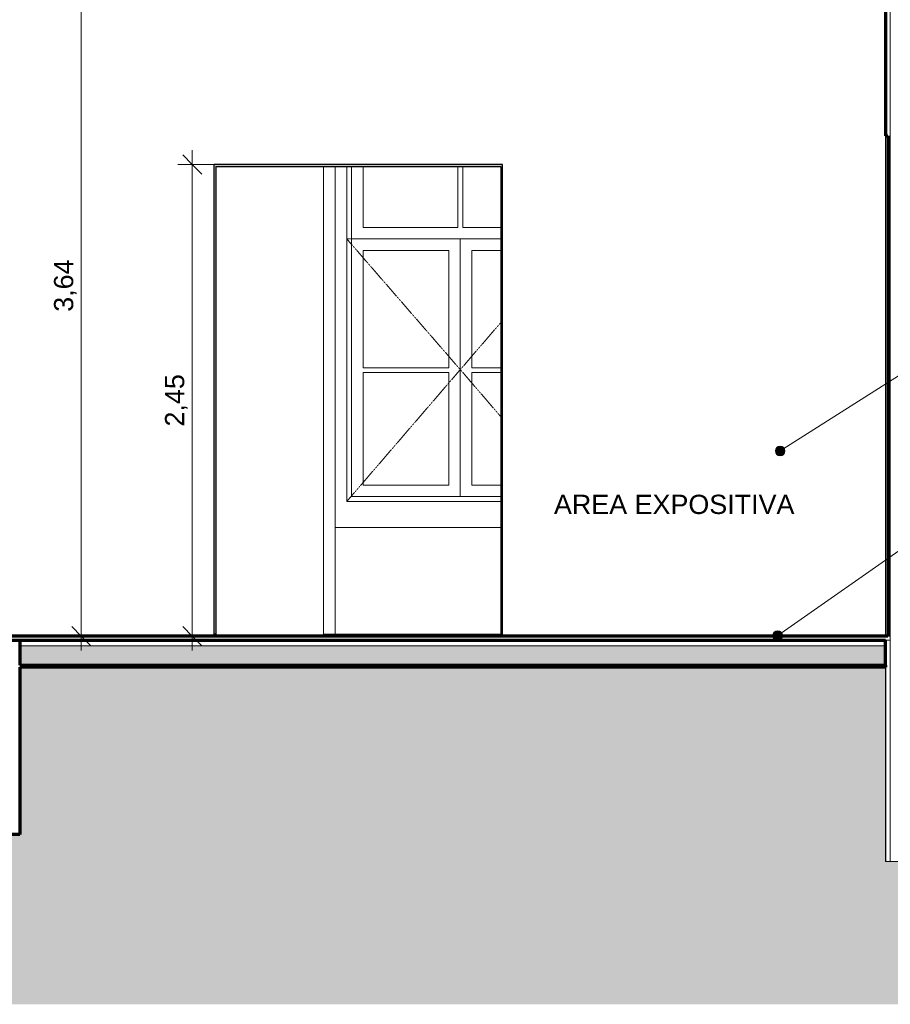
# Model space of a CAD drawing. Header units: millimetres. Extents: x -31894 to 53578, y -2162 to 8674.
# Tile 11 of 31: x -1501 to 3024, y -882 to 4233. Entities that reach past the tile are written whole.
import ezdxf

# ---------------------------------------------------------------- set-up
doc = ezdxf.new("R2010")
doc.units = ezdxf.units.MM
doc.linetypes.add('_Tracejado pequeno', pattern=[2.25, 1.5, -0.75])
for name, color, linetype, lineweight in [('A-ANNO-DIMS', 211, 'Continuous', 9), ('A-ANNO-DIMS-50', 211, 'Continuous', 9), ('A-DOOR', 31, 'Continuous', 18), ('A-FLOR', 192, 'Continuous', 18), ('A-FLOR-MCUT', 51, 'Continuous', 18), ('A-FLOR-PATT', 8, 'Continuous', 25), ('A-GLAZ', 151, 'Continuous', 18), ('A-GLAZ-HDLN', 1, '_Tracejado pequeno', 18), ('A-WALL', 113, 'Continuous', 18), ('G-ANNO-TEXT', 231, 'Continuous', 9)]:
    doc.layers.add(name, color=color, linetype=linetype, lineweight=lineweight)
doc.styles.add('Arial_3', font='arial.ttf', dxfattribs={"height": 100})
doc.dimstyles.new('Diagonal_-_2_0mm_Arial', dxfattribs={"dimscale": 304.8, "dimtxt": 102.02594, "dimasz": 0.328084, "dimexe": 0.246063, "dimexo": 0.0625, "dimgap": 0.024606, "dimtad": 1, "dimlfac": 0.001, "dimrnd": 0.01, "dimzin": 0, "dimdsep": 46, "dimtxsty": 'Arial_3', "dimblk1": 'OBLIQUE', "dimblk2": 'OBLIQUE', "dimsah": 1, "dimcen": 0.09, "dimdle": 0.246063, "dimadec": 0, "dimazin": 0, "dimtfac": 1, "dimtdec": 4, "dimtix": 1, "dimtmove": 0, "dimatfit": 3, "dimfxl": 0.492126, "dimfxlon": 1, "dimtvp": 1, "dimtolj": 1, "dimtzin": 0, "dimarcsym": 2})

# ---------------------------------------------------------------- blocks, each defined once
blk = doc.blocks.new('Window_CV - Window_CV - 1 divisão-V3-CORTE A - MANTER _ CONSTRUIR')
at = {"layer": 'A-GLAZ'}
for p, q in [((198.9, 1730), (198.9, 3470)), ((198.9, 3470), (198.9, 1730)), ((223.9, 1755), (223.9, 3470)), ((283.9, 3154), (283.9, 3470)), ((776.4, 3470), (776.4, 3154)), ((801.4, 3154), (801.4, 3470)), ((776.4, 3154), (283.9, 3154)), ((998.9, 3154), (801.4, 3154)), ((223.9, 3094), (998.9, 3094)), ((788.9, 3094), (223.9, 3094)), ((998.9, 3094), (788.9, 3094)), ((788.9, 3094), (788.9, 1755)), ((788.9, 1755), (788.9, 3094)), ((283.9, 2424.5), (283.9, 3034)), ((283.9, 3034), (728.9, 3034)), ((728.9, 3034), (728.9, 2424.5)), ((848.9, 2424.5), (848.9, 3034)), ((848.9, 3034), (998.9, 3034)), ((728.9, 2424.5), (283.9, 2424.5)), ((998.9, 2424.5), (848.9, 2424.5)), ((283.9, 1815), (283.9, 2399.5)), ((283.9, 2399.5), (728.9, 2399.5)), ((728.9, 2399.5), (728.9, 1815)), ((848.9, 2399.5), (998.9, 2399.5)), ((848.9, 1815), (848.9, 2399.5)), ((728.9, 1815), (283.9, 1815)), ((998.9, 1815), (848.9, 1815)), ((998.9, 1755), (223.9, 1755)), ((998.9, 1730), (198.9, 1730)), ((198.9, 1730), (998.9, 1730))]:
    blk.add_line(p, q, dxfattribs=at)
at = {"layer": 'A-GLAZ-HDLN'}
for p, q in [((198.9, 3094), (998.9, 3094)), ((198.9, 3094), (788.9, 2415)), ((788.9, 2415), (998.9, 2658.8)), ((788.9, 2415), (198.9, 1730)), ((998.9, 2171.2), (788.9, 2415))]:
    blk.add_line(p, q, dxfattribs=at)
blk = doc.blocks.new('porta - vão e guarnição metálica - porta - vão e guarnição metálica-4361985-CORTE A - MANTER _ CONSTRUIR')
at = {"layer": 'A-DOOR', "lineweight": 25}
blk.add_hatch(color=254, dxfattribs=at).paths.add_polyline_path([(998.9, 1040.7), (1008.9, 1040.7), (1008.9, 3480), (-491.1, 3480), (-491.1, 1040.7), (-481.1, 1040.7), (-481.1, 3470), (998.9, 3470), (998.9, 1045)], flags=0)
at = {"layer": 'A-DOOR', "color": 5, "lineweight": 25}
for p, q in [((-491.1, 1040.7), (-491.1, 3480)), ((1008.9, 3480), (-491.1, 3480)), ((1008.9, 1040.7), (1008.9, 3480)), ((-481.1, 3470), (-481.1, 1040.7)), ((-481.1, 3470), (998.9, 3470)), ((998.9, 3470), (998.9, 1040.7)), ((-481.1, 1040.7), (-491.1, 1040.7)), ((998.9, 1040.7), (1008.9, 1040.7))]:
    blk.add_line(p, q, dxfattribs=at)
blk = doc.blocks.new('DIMBLOCK5-CORTE A - MANTER _ CONSTRUIR')
at = {"layer": 'A-ANNO-DIMS-50', "lineweight": 18}
for p, q in [((-1180.8, 4671.9), (-1230.8, 4721.9)), ((-1180.8, 4671.9), (-1130.8, 4621.9)), ((-1180.8, 1030), (-1230.8, 1080)), ((-1180.8, 1030), (-1130.8, 980))]:
    blk.add_line(p, q, dxfattribs=at)
at = {"layer": 'A-ANNO-DIMS-50'}
for p, q in [((-1180.8, 4746.9), (-1180.8, 955)), ((-1030.8, 4671.9), (-1255.8, 4671.9)), ((-1180.8, 4671.9), (-1030.8, 4671.9)), ((-1030.8, 1030), (-1255.8, 1030)), ((-1180.8, 1030), (-1030.8, 1030))]:
    blk.add_line(p, q, dxfattribs=at)
at = {"layer": 'A-ANNO-DIMS-50', "color": 0, "insert": (-1322.8, 2715.3), "char_height": 100, "width": 325.653, "attachment_point": 1, "rotation": 90, "line_spacing_factor": 0.941778, "style": 'Arial_3'}
blk.add_mtext('3,64', dxfattribs=at)
blk = doc.blocks.new('_Oblique')
at = {"color": 0, "linetype": 'ByBlock', "lineweight": -2}
blk.add_line((-0.5, -0.5), (0.5, 0.5), dxfattribs=at)
blk = doc.blocks.new('DIMBLOCK6-CORTE A - MANTER _ CONSTRUIR')
at = {"layer": 'A-ANNO-DIMS-50', "lineweight": 18}
for p, q in [((-603.9, 3480), (-653.9, 3530)), ((-603.9, 3480), (-553.9, 3430)), ((-603.9, 1030), (-653.9, 1080)), ((-603.9, 1030), (-553.9, 980))]:
    blk.add_line(p, q, dxfattribs=at)
at = {"layer": 'A-ANNO-DIMS-50'}
for p, q in [((-603.9, 3555), (-603.9, 955)), ((-453.9, 3480), (-678.9, 3480)), ((-603.9, 3480), (-453.9, 3480)), ((-453.9, 1030), (-678.9, 1030)), ((-603.9, 1030), (-453.9, 1030))]:
    blk.add_line(p, q, dxfattribs=at)
at = {"layer": 'A-ANNO-DIMS-50', "color": 0, "insert": (-745.9, 2119.3), "char_height": 100, "width": 325.653, "attachment_point": 1, "rotation": 90, "line_spacing_factor": 0.941778, "style": 'Arial_3'}
blk.add_mtext('2,45', dxfattribs=at)

msp = doc.modelspace()

# ---------------------------------------------------------------- hatches: boundary and pattern name
at = {"layer": 'A-FLOR-PATT', "lineweight": 18}
h = msp.add_hatch(dxfattribs=at)
h.set_pattern_fill('FP_2', color=256, style=0, pattern_type=2)
h.set_pattern_definition([(50, (-13711.87, 3294.04), (364.368, -31.8783), [38.1, -419.1]), (355, (-13711.87, 3294.04), (-70.486, 382.113), [30.48, -335.28]), (100.451, (-13681.5, 3291.38), (293.885, 350.2334), [32.38, -356.18]), (46.184, (-13711.87, 3395.64), (542.158, -84.086), [57.15, -628.65]), (96.636, (-13666.7, 3388.63), (474.805, 494.855), [48.57, -534.27]), (351.184, (-13711.87, 3395.64), (474.81, 494.85), [45.72, -502.92]), (21, (-13661.07, 3370.24), (303.2285, -204.5305), [38.1, -419.1]), (326, (-13661.07, 3370.24), (123.604, 368.376), [30.48, -335.28]), (71.451, (-13635.8, 3353.2), (426.834, 163.843), [32.38, -356.18]), (37.5, (-13711.87, 3294.04), (6.1766, 169.1102), [16.764, -314.452, 16.764, -323.596, -336.55]), (37.5, (-13711.87, 3294.04), (6.1766, 169.1102), [-671.576, 16.764, -319.786]), (7.5, (-13711.87, 3294.04), (133.6389, 200.3615), [16.764, -177.292, 16.764, -306.832, -128.27]), (7.5, (-13711.87, 3294.04), (133.6389, 200.3615), [-517.652, 16.764, -111.506]), (327.5, (-13825.16, 3294.04), (271.1818, -11.4584), [16.764, -110.236, 16.764, -905.256]), (327.5, (-13825.16, 3294.04), (271.1818, -11.4584), [-143.764, -379.476, 16.764, -509.016]), (317.5, (-13875.95, 3294.04), (296.2585, 50.853), [16.764, -148.336, 16.764, -246.38, -373.38]), (317.5, (-13875.95, 3294.04), (296.2585, 50.853), [-428.244, 16.764, -356.616])])
h.paths.add_polyline_path([(-1093.198, 880), (2998.885, 880), (2998.885, 980), (-1501.115, 980), (-1501.115, 880), (-1383.768, 880)], flags=0)
h.paths.add_polyline_path([(-6323.466, 880), (-1701.115, 880), (-1701.115, 980), (-6421.115, 980), (-6421.115, 880)], flags=0)
h = msp.add_hatch(dxfattribs=at)
h.set_pattern_fill('FP_3', color=256, style=0, pattern_type=2)
h.set_pattern_definition([(0, (-13711.87, 3294.04), (317.5, 317.5), [317.5, -317.5]), (0, (-13711.87, 3413.1), (317.5, 317.5), [317.5, -317.5]), (0, (-13711.87, 3532.16), (317.5, 317.5), [317.5, -317.5]), (90, (-13672.18, 3571.85), (-317.5, 317.5), [317.5, -317.5]), (90, (-13553.12, 3571.85), (-317.5, 317.5), [317.5, -317.5]), (90, (-13434.06, 3571.85), (-317.5, 317.5), [317.5, -317.5])])
h.paths.add_polyline_path([(-29965.917, -882.278), (3348.885, -882.278), (3348.885, -140), (2998.885, -140), (2998.885, 870), (-1501.115, 870), (-1501.115, 0), (-1701.115, 0), (-1701.115, 870), (-6421.115, 870), (-6421.115, 0), (-6771.115, 0), (-6771.115, 870), (-10271.115, 870), (-10271.115, 0), (-10621.115, 0), (-10621.115, 870), (-17691.115, 870), (-17691.115, 0), (-18041.115, 0), (-18041.115, 870), (-21831.115, 870), (-21831.115, 0), (-22181.115, 0), (-22181.115, 870), (-27281.115, 870), (-27281.115, 0), (-27631.115, 0), (-27631.115, 870), (-29821.115, 870), (-29821.115, -500), (-30071.115, -500), (-30071.115, -882.278), (-29966.969, -882.278)], flags=0)
at = {"layer": 'G-ANNO-TEXT'}
h = msp.add_hatch(color=250, dxfattribs=at)
edge = h.paths.add_edge_path(flags=0)
edge.add_arc((2451.465, 1992.202), 25, 0, 360)
h = msp.add_hatch(color=250, dxfattribs=at)
edge = h.paths.add_edge_path(flags=0)
edge.add_arc((2438.67, 1032.86), 25, 0, 360)

# ---------------------------------------------------------------- linework, layer by layer
at = {"layer": 'A-FLOR', "lineweight": 70}
for p, q in [((3011.39, 1030), (-6746.115, 1030)), ((-6421.115, 1010), (2998.885, 1010)), ((-1501.115, 1010), (-1501.115, 880)), ((2998.885, 880), (2998.885, 1010)), ((-1501.115, 880), (2998.885, 880)), ((2998.885, 870), (-1501.115, 870)), ((-1501.115, 870), (-1501.115, 0)), ((-1501.115, 0), (-1701.115, 0))]:
    msp.add_line(p, q, dxfattribs=at)
at = {"layer": 'A-FLOR-MCUT'}
msp.add_line((2998.885, 980), (-1501.115, 980), dxfattribs=at)
at = {"layer": 'A-WALL', "lineweight": 70}
for p, q in [((2998.885, 5328.7), (2998.885, 3630)), ((2998.885, 3630), (3011.39, 3630)), ((3011.39, 3630), (3011.39, 1030)), ((2998.885, 880), (2998.885, 870))]:
    msp.add_line(p, q, dxfattribs=at)
at = {"layer": 'A-WALL'}
for p, q in [((3001.385, 3630), (3001.385, 5328.7)), ((3023.885, -140), (3023.885, 5328.7)), ((2998.885, 1030), (2998.885, 3630)), ((77.635, 1040), (77.635, 3470)), ((138.885, 3470), (138.885, 1040)), ((138.885, 1594), (998.885, 1594)), ((-491.115, 1030), (-491.115, 1040.672)), ((1008.885, 1040), (77.635, 1040)), ((1008.885, 1040.672), (1008.885, 1030)), ((3011.39, 1030), (3023.885, 1030)), ((3023.885, 1010), (2998.885, 1010)), ((3001.385, -140), (3001.385, 1010)), ((2998.885, 870), (2998.885, -140)), ((2998.885, -140), (3348.885, -140))]:
    msp.add_line(p, q, dxfattribs=at)
at = {"layer": 'G-ANNO-TEXT', "color": 250}
for p, q in [((2451.465, 1992.202), (3677.51, 2771.955)), ((2438.67, 1032.86), (3677.51, 1901.79))]:
    msp.add_line(p, q, dxfattribs=at)
for centre in [(2451.465, 1992.202), (2438.67, 1032.86)]:
    msp.add_circle(centre, 25, dxfattribs=at)

# ---------------------------------------------------------------- block references
at = {"layer": 'A-DOOR', "color": 5, "lineweight": 25}
msp.add_blockref('porta - vão e guarnição metálica - porta - vão e guarnição metálica-4361985-CORTE A - MANTER _ CONSTRUIR', (0, 0), dxfattribs=at)
at = {"layer": 'A-GLAZ'}
msp.add_blockref('Window_CV - Window_CV - 1 divisão-V3-CORTE A - MANTER _ CONSTRUIR', (0, 0), dxfattribs=at)

# ---------------------------------------------------------------- texts
at = {"layer": 'G-ANNO-TEXT', "color": 7, "insert": (1275.707, 1764.933), "char_height": 100, "width": 1551.26531, "attachment_point": 1, "style": 'Arial_3'}
msp.add_mtext('AREA EXPOSITIVA', dxfattribs=at)

# ---------------------------------------------------------------- dimensions: what is measured, and where the dimension line sits
at = {"layer": 'A-ANNO-DIMS'}
for base, p1, p2, override, picture, middle in [((-1180.785, 1030), (-1030.785, 4671.934), (-1030.785, 1030), {"dimpost": '<>', "dimfxl": 3641.933839}, 'DIMBLOCK5-CORTE A - MANTER _ CONSTRUIR', (-1239.376, 2850.967)), ((-603.892, 1030), (-453.892, 3480), (-453.892, 1030), {"dimpost": '<>', "dimfxl": 2450}, 'DIMBLOCK6-CORTE A - MANTER _ CONSTRUIR', (-662.449, 2255))]:
    dim = msp.add_linear_dim(base=base, p1=p1, p2=p2, angle=90, dimstyle='Diagonal_-_2_0mm_Arial', override=override, dxfattribs=at)
    dim.commit()
    dim.dimension.update_dxf_attribs({"geometry": picture, "text_midpoint": middle})

doc.saveas('drawing.dxf')
